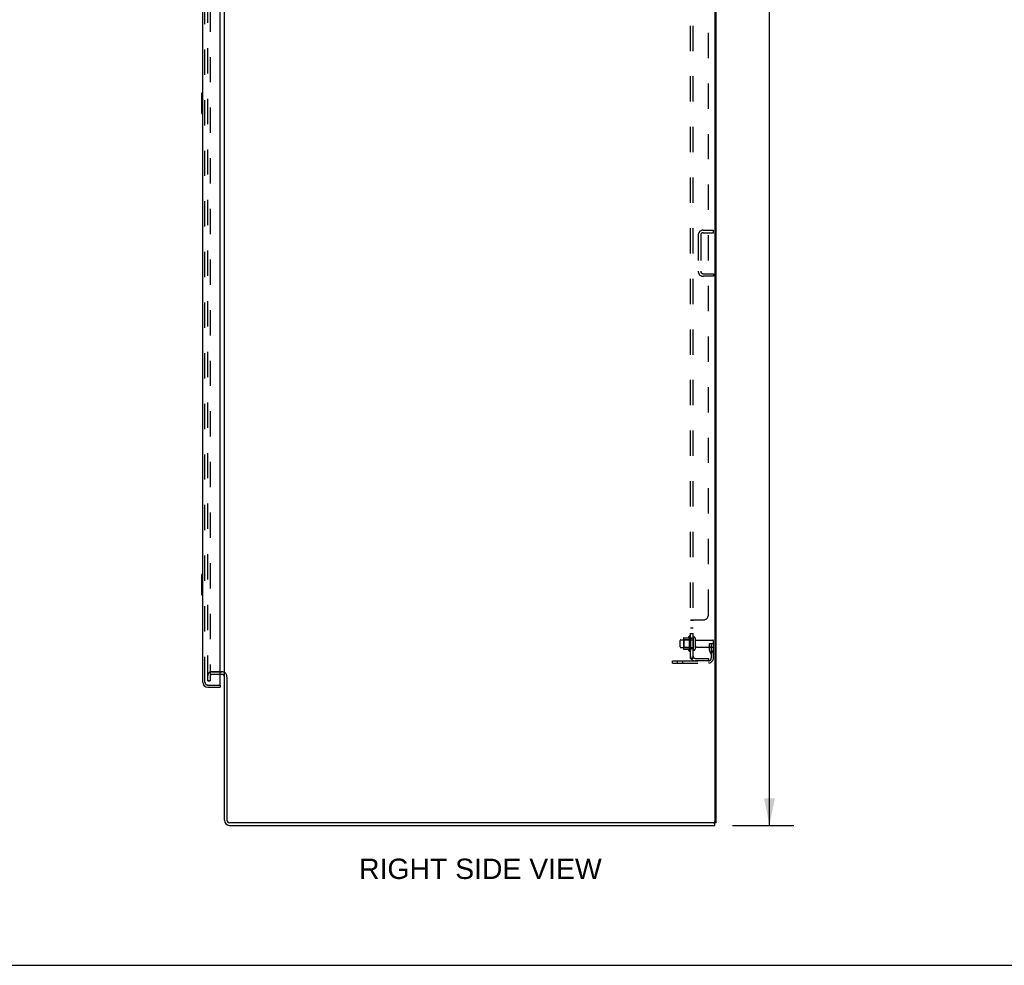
# Model space of a CAD drawing. Header units: inches. Extents: x 0 to 225, y 0 to 145.
# Tile 10 of 14: x 112 to 160, y 0 to 46. Entities that reach past the tile are written whole.
import ezdxf

# ---------------------------------------------------------------- set-up
doc = ezdxf.new("R2010")
doc.units = ezdxf.units.IN
doc.header["$LTSCALE"] = 12.355357
doc.header["$MEASUREMENT"] = 0
doc.linetypes.add('HIDDEN', pattern=[0.2, 0.1, -0.1])
doc.layers.get('0').update_dxf_attribs({"linetype": 'CONTINUOUS'})
for name, color, linetype in [('DEFAULT_2', 8, 'HIDDEN'), ('DIMENSIONS', 7, 'CONTINUOUS'), ('DOOR_ASSEMBLY', 7, 'CONTINUOUS'), ('SUBPANEL', 7, 'CONTINUOUS')]:
    doc.layers.add(name, color=color, linetype=linetype)
doc.styles.get("Standard").update_dxf_attribs({"font": 'arial.ttf'})
doc.dimstyles.new('DIMSTYLE_1', dxfattribs={"dimtxt": 0.991071, "dimasz": 1.321429, "dimexe": 0.09, "dimexo": 0.07, "dimgap": 0.0375, "dimtad": 0, "dimtih": 1, "dimtoh": 1, "dimzin": 4, "dimdsep": 46, "dimtxsty": 'Standard', "dimblk": '_FILLED', "dimblk1": '_FILLED', "dimblk2": '_FILLED', "dimcen": 0.09, "dimazin": 1, "dimtfac": 1, "dimtdec": 3, "dimtofl": 0, "dimtmove": 0, "dimatfit": 3, "dimldrblk": '_FILLED', "dimfxl": 0, "dimtolj": 1, "dimtzin": 4, "dimarcsym": 0})

# ---------------------------------------------------------------- blocks, each defined once
blk = doc.blocks.new('_FILLED')
at = {"color": 0, "linetype": 'ByBlock'}
blk.add_solid([(0, 0), (-1, 0.2), (-1, -0.2)], dxfattribs=at)
blk = doc.blocks.new('*D3')
at = {"layer": 'DIMENSIONS', "color": 2, "linetype": 'Continuous'}
for p, q in [((147.116, 96.831), (150.115, 96.831)), ((148.926, 96.831), (148.926, 52.822)), ((148.926, 6.831), (148.926, 50.84)), ((147.116, 6.831), (150.115, 6.831))]:
    blk.add_line(p, q, dxfattribs=at)
at = {"layer": 'DIMENSIONS', "color": 2, "linetype": 'Continuous', "xscale": 1.3214285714, "yscale": 1.3214285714, "zscale": 1.3214285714}
for p, rotation in [((148.926, 96.831), 90), ((148.926, 6.831), 270)]:
    blk.add_blockref('_FILLED', p, dxfattribs=dict(at, rotation=rotation))
at = {"layer": 'DIMENSIONS', "color": 2, "linetype": 'Continuous', "insert": (148.926, 52.326), "char_height": 0.9911, "width": 3.46322, "attachment_point": 2, "line_spacing_factor": 0.9}
blk.add_mtext('90.00', dxfattribs=at)
blk = doc.blocks.new('*D13')
at = {"layer": 'DIMENSIONS', "color": 2, "linetype": 'Continuous'}
for p, q in [((121.362, 89.685), (128.069, 89.685)), ((145.066, 89.685), (138.359, 89.685))]:
    blk.add_line(p, q, dxfattribs=at)
at = {"layer": 'DIMENSIONS', "color": 2, "linetype": 'Continuous', "xscale": 1.3214285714, "yscale": 1.3214285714, "zscale": 1.3214285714, "rotation": 180}
blk.add_blockref('_FILLED', (121.362, 89.685), dxfattribs=at)
at = {"layer": 'DIMENSIONS', "color": 2, "linetype": 'Continuous', "xscale": 1.3214285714, "yscale": 1.3214285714, "zscale": 1.3214285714}
blk.add_blockref('_FILLED', (145.066, 89.685), dxfattribs=at)
at = {"layer": 'DIMENSIONS', "color": 2, "linetype": 'Continuous', "insert": (133.214, 90.181), "char_height": 0.99107, "width": 9.29912, "attachment_point": 2, "line_spacing_factor": 0.9}
blk.add_mtext('23.70 USABLE\\PDEPTH', dxfattribs=at)

msp = doc.modelspace()

# ---------------------------------------------------------------- linework, layer by layer
at = {"color": 7, "linetype": 'Continuous'}
for p, q in [((146.253, 96.643), (146.253, 7.018)), ((146.316, 6.956), (146.316, 96.706)), ((122.316, 14.112), (122.316, 93.55)), ((122.191, 14.206), (122.112, 14.206)), ((122.316, 7.081), (122.316, 14.081)), ((122.441, 14.074), (122.441, 7.081)), ((146.191, 6.956), (122.566, 6.956)), ((122.566, 6.831), (146.253, 6.831)), ((146.316, 6.956), (146.253, 6.956)), ((146.253, 6.831), (146.253, 6.956)), ((0, 0), (224.643, 0))]:
    msp.add_line(p, q, dxfattribs=at)
at = {"color": 3, "linetype": 'Continuous'}
msp.add_line((146.191, 6.956), (146.253, 6.956), dxfattribs=at)
at = {"color": 7, "linetype": 'Continuous'}
for centre, radius, start, end in [((122.191, 14.081), 0.125, 0, 90), ((122.566, 7.081), 0.25, 180, 270), ((122.566, 7.081), 0.125, 180, 270), ((146.191, 7.018), 0.0625, 270, 360)]:
    msp.add_arc(centre, radius, start, end, dxfattribs=at)
at = {"layer": 'DEFAULT_2', "color": 8, "linetype": 'HIDDEN'}
for p, q in [((121.503, 13.893), (121.503, 93.768)), ((121.628, 93.768), (121.628, 13.893)), ((145.441, 35.643), (145.441, 33.893)), ((145.566, 35.643), (145.566, 33.893)), ((145.691, 35.893), (146.191, 35.893)), ((145.691, 35.768), (146.191, 35.768)), ((146.191, 35.768), (146.191, 35.893)), ((145.691, 33.768), (146.191, 33.768)), ((146.191, 33.768), (146.191, 33.643)), ((146.191, 33.643), (145.691, 33.643)), ((144.596, 15.889), (145.191, 15.889)), ((144.73, 15.961), (144.73, 15.45)), ((144.75, 15.889), (144.73, 15.909)), ((144.74, 15.983), (144.968, 15.983)), ((145.046, 15.889), (144.75, 15.889)), ((144.75, 15.889), (144.75, 15.522)), ((144.996, 16.062), (144.996, 15.35)), ((145.046, 15.889), (145.066, 15.909)), ((145.046, 15.889), (145.046, 15.522)), ((145.066, 16.04), (145.066, 15.372)), ((145.191, 15.97), (145.191, 15.441)), ((145.297, 15.97), (145.297, 15.441)), ((145.359, 15.872), (146.161, 15.872)), ((144.566, 15.553), (144.566, 15.859)), ((144.596, 15.523), (145.191, 15.523)), ((144.75, 15.522), (144.73, 15.502)), ((144.74, 15.428), (144.968, 15.428)), ((145.046, 15.522), (144.75, 15.522)), ((145.046, 15.522), (145.066, 15.502)), ((145.359, 15.54), (146.161, 15.54)), ((145.997, 15.706), (146.087, 15.706)), ((145.997, 15.365), (145.997, 15.706)), ((146.101, 15.531), (145.997, 15.531)), ((146.087, 15.706), (146.191, 15.706)), ((146.087, 15.005), (146.087, 15.706)), ((146.101, 15.365), (146.101, 15.706)), ((146.191, 15.706), (146.152, 15.706)), ((146.191, 15.005), (146.191, 15.842)), ((146.018, 15.299), (146.067, 15.231)), ((146.103, 15.359), (146.152, 15.291)), ((144.191, 14.862), (145.944, 14.862)), ((144.191, 14.758), (144.191, 14.862)), ((144.191, 14.758), (145.944, 14.758)), ((144.438, 14.758), (144.438, 14.862)), ((144.694, 14.758), (144.694, 14.862)), ((121.691, 14.331), (122.191, 14.331)), ((122.191, 14.331), (121.691, 14.331)), ((122.112, 14.206), (121.691, 14.206)), ((121.628, 13.893), (121.503, 13.893)), ((121.503, 13.893), (121.628, 13.893))]:
    msp.add_line(p, q, dxfattribs=at)
for centre, radius, start, end in [((145.691, 35.643), 0.25, 90, 180), ((145.691, 35.643), 0.125, 90, 180), ((145.691, 33.893), 0.25, 180, 270), ((145.691, 33.893), 0.125, 180, 270), ((144.596, 15.859), 0.03, 90, 180), ((144.74, 15.973), 0.01, 90, 174.8062), ((144.871, 15.961), 0.141, 174.7919, 180), ((144.949, 15.993), 0.01, 270, 336.0321), ((145.596, 15.706), 0.698, 149.3369, 156.0321), ((145.028, 16.04), 0.0384, 0, 145.5503), ((145.244, 15.97), 0.053, 0, 180), ((145.359, 15.934), 0.0625, 180, 270), ((146.161, 15.842), 0.03, 360, 90), ((144.596, 15.553), 0.03, 180, 270), ((144.871, 15.45), 0.141, 180, 185.2081), ((144.74, 15.438), 0.01, 185.1938, 270), ((144.949, 15.418), 0.01, 23.9679, 90), ((145.596, 15.706), 0.698, 203.9679, 210.6631), ((145.244, 15.441), 0.053, 180, 360), ((145.359, 15.477), 0.0625, 90, 180), ((146.161, 15.57), 0.03, 270, 0), ((145.028, 15.372), 0.0384, 214.4497, 360), ((145.944, 15.005), 0.246, 270, 360), ((145.944, 15.005), 0.142, 270, 360), ((146.111, 15.365), 0.114, 180, 215.7539), ((145.983, 15.17), 0.104, 0, 35.7539), ((146.111, 15.365), 0.01, 180, 215.7539), ((145.983, 15.17), 0.208, 0, 35.7539), ((121.691, 14.143), 0.188, 90, 180), ((121.691, 14.143), 0.0625, 90, 180), ((122.191, 14.081), 0.25, 0, 90)]:
    msp.add_arc(centre, radius, start, end, dxfattribs=at)
at = {"layer": 'DOOR_ASSEMBLY', "color": 3, "linetype": 'Continuous'}
for p, q in [((121.258, 13.827), (121.258, 93.834)), ((122.112, 13.705), (122.112, 93.957)), ((121.504, 13.581), (122.112, 13.581))]:
    msp.add_line(p, q, dxfattribs=at)
at = {"layer": 'DOOR_ASSEMBLY', "color": 8, "linetype": 'HIDDEN'}
for p, q in [((121.362, 13.827), (121.362, 93.834)), ((121.504, 13.685), (122.092, 13.685))]:
    msp.add_line(p, q, dxfattribs=at)
at = {"layer": 'DOOR_ASSEMBLY', "color": 7, "linetype": 'Continuous'}
for p, q in [((121.198, 42.566), (121.198, 41.596)), ((121.258, 42.581), (121.213, 42.581)), ((121.245, 42.481), (121.245, 41.681)), ((121.213, 41.581), (121.258, 41.581)), ((121.198, 19.066), (121.198, 18.096)), ((121.258, 19.081), (121.213, 19.081)), ((121.245, 18.981), (121.245, 18.181)), ((121.213, 18.081), (121.258, 18.081)), ((122.092, 13.685), (122.112, 13.685)), ((122.112, 13.685), (122.112, 13.581))]:
    msp.add_line(p, q, dxfattribs=at)
for points in [[(121.243, 42.517), (121.243, 42.511), (121.244, 42.505), (121.244, 42.499), (121.244, 42.493), (121.244, 42.487), (121.245, 42.481)], [(121.245, 41.681), (121.244, 41.674), (121.244, 41.668), (121.244, 41.662), (121.244, 41.656), (121.243, 41.65), (121.243, 41.645)], [(121.243, 19.017), (121.243, 19.011), (121.244, 19.005), (121.244, 18.999), (121.244, 18.993), (121.244, 18.987), (121.245, 18.981)], [(121.245, 18.181), (121.244, 18.174), (121.244, 18.168), (121.244, 18.162), (121.244, 18.156), (121.243, 18.15), (121.243, 18.145)]]:
    msp.add_lwpolyline(points, dxfattribs=at)
for centre, start, end in [((121.213, 42.566), 90, 180), ((121.243, 42.566), 0, 90), ((121.213, 41.596), 180, 270), ((121.243, 41.596), 270, 360), ((121.213, 19.066), 90, 180), ((121.243, 19.066), 0, 90), ((121.213, 18.096), 180, 270), ((121.243, 18.096), 270, 360)]:
    msp.add_arc(centre, 0.015, start, end, dxfattribs=at)
at = {"layer": 'DOOR_ASSEMBLY', "color": 3, "linetype": 'Continuous'}
for centre, radius, start, end in [((121.504, 13.827), 0.246, 180, 270), ((122.092, 13.705), 0.02, 270, 360)]:
    msp.add_arc(centre, radius, start, end, dxfattribs=at)
at = {"layer": 'DOOR_ASSEMBLY', "color": 8, "linetype": 'HIDDEN'}
msp.add_arc((121.504, 13.827), 0.142, 180, 270, dxfattribs=at)
at = {"layer": 'SUBPANEL', "color": 8, "linetype": 'HIDDEN'}
for p, q in [((145.066, 14.987), (145.066, 92.675)), ((145.191, 14.987), (145.191, 92.675)), ((145.941, 17.112), (145.941, 90.55)), ((145.191, 16.827), (145.066, 16.827)), ((145.092, 16.848), (145.088, 16.847)), ((145.12, 16.862), (145.691, 16.862)), ((145.191, 16.465), (145.066, 16.465)), ((145.191, 16.184), (145.066, 16.184)), ((145.191, 15.956), (145.066, 15.956)), ((145.191, 15.456), (145.066, 15.456)), ((145.191, 14.987), (145.066, 14.987)), ((145.12, 14.949), (145.216, 15.028)), ((145.303, 14.987), (145.941, 14.987)), ((145.941, 14.987), (145.941, 14.862)), ((145.941, 14.862), (145.303, 14.862))]:
    msp.add_line(p, q, dxfattribs=at)
for points in [[(145.088, 16.847), (145.085, 16.845), (145.082, 16.844), (145.079, 16.842), (145.076, 16.84), (145.074, 16.839), (145.071, 16.837), (145.069, 16.835), (145.068, 16.833), (145.067, 16.831), (145.066, 16.83), (145.066, 16.828), (145.066, 16.827)], [(145.066, 16.83), (145.066, 16.828), (145.066, 16.827)], [(145.076, 16.84), (145.074, 16.839), (145.071, 16.837), (145.069, 16.835), (145.068, 16.833), (145.067, 16.831)], [(145.12, 16.862), (145.118, 16.86), (145.115, 16.859), (145.113, 16.857), (145.11, 16.856), (145.106, 16.854), (145.103, 16.853), (145.099, 16.851), (145.092, 16.848)], [(145.12, 16.862), (145.118, 16.86), (145.115, 16.859), (145.113, 16.857)], [(145.205, 16.842), (145.201, 16.84), (145.2, 16.838), (145.198, 16.837), (145.196, 16.835), (145.194, 16.834), (145.193, 16.833), (145.192, 16.831), (145.191, 16.83), (145.191, 16.828), (145.191, 16.827)], [(145.198, 16.837), (145.196, 16.835), (145.194, 16.834), (145.193, 16.833), (145.192, 16.831), (145.191, 16.83), (145.191, 16.828), (145.191, 16.827)], [(145.216, 16.862), (145.217, 16.86), (145.217, 16.859), (145.217, 16.857), (145.217, 16.855), (145.216, 16.854), (145.215, 16.852), (145.215, 16.851), (145.213, 16.849), (145.212, 16.848), (145.211, 16.846), (145.209, 16.845), (145.207, 16.844), (145.205, 16.842)], [(145.212, 16.848), (145.211, 16.846), (145.209, 16.845), (145.207, 16.844)], [(145.216, 16.862), (145.217, 16.86), (145.217, 16.859), (145.217, 16.857), (145.217, 16.855), (145.216, 16.854), (145.215, 16.852), (145.215, 16.851), (145.213, 16.849)], [(145.096, 14.964), (145.088, 14.967), (145.085, 14.968), (145.082, 14.97), (145.079, 14.971), (145.076, 14.973), (145.074, 14.975), (145.071, 14.977), (145.069, 14.978), (145.068, 14.98), (145.067, 14.982), (145.066, 14.984), (145.066, 14.986), (145.066, 14.987)], [(145.12, 14.949), (145.118, 14.951), (145.115, 14.953), (145.113, 14.955), (145.11, 14.957), (145.106, 14.959), (145.103, 14.96), (145.099, 14.962), (145.096, 14.964)], [(145.132, 14.987), (145.131, 14.987), (145.131, 14.987), (145.131, 14.987), (145.131, 14.987), (145.131, 14.987), (145.132, 14.987), (145.132, 14.987), (145.133, 14.987), (145.133, 14.987), (145.134, 14.987)], [(145.195, 15.01), (145.195, 15.01), (145.195, 15.01), (145.194, 15.01), (145.194, 15.01), (145.194, 15.009), (145.193, 15.009), (145.193, 15.009), (145.192, 15.008), (145.192, 15.008), (145.191, 15.008), (145.19, 15.007), (145.19, 15.007), (145.189, 15.007), (145.188, 15.006), (145.188, 15.006), (145.187, 15.006), (145.186, 15.005), (145.186, 15.005), (145.185, 15.004), (145.184, 15.004), (145.184, 15.004), (145.183, 15.003), (145.182, 15.003), (145.181, 15.003), (145.18, 15.002), (145.18, 15.002), (145.179, 15.002), (145.178, 15.001), (145.177, 15.001), (145.176, 15), (145.176, 15), (145.175, 15), (145.174, 14.999), (145.173, 14.999), (145.172, 14.999), (145.171, 14.998), (145.17, 14.998), (145.169, 14.997), (145.168, 14.997), (145.167, 14.997), (145.166, 14.996), (145.165, 14.996), (145.164, 14.996), (145.163, 14.995), (145.162, 14.995), (145.161, 14.994), (145.16, 14.994), (145.159, 14.994), (145.158, 14.993), (145.156, 14.993), (145.155, 14.993), (145.154, 14.992), (145.153, 14.992), (145.152, 14.991), (145.151, 14.991), (145.15, 14.991), (145.149, 14.991), (145.148, 14.99), (145.146, 14.99), (145.145, 14.99), (145.144, 14.989), (145.143, 14.989), (145.142, 14.989), (145.141, 14.989), (145.14, 14.989), (145.139, 14.988), (145.138, 14.988), (145.138, 14.988), (145.137, 14.988), (145.136, 14.988), (145.135, 14.987), (145.134, 14.987), (145.133, 14.987), (145.133, 14.987), (145.132, 14.987), (145.132, 14.987), (145.132, 14.987)], [(145.209, 15.015), (145.205, 15.011), (145.203, 15.009), (145.201, 15.006), (145.2, 15.004), (145.198, 15.002), (145.196, 14.999), (145.194, 14.997), (145.193, 14.995), (145.192, 14.993), (145.191, 14.991), (145.191, 14.989), (145.191, 14.987)], [(145.191, 15.007), (145.192, 15.008), (145.192, 15.008), (145.193, 15.008), (145.193, 15.009), (145.194, 15.009), (145.194, 15.009), (145.194, 15.01), (145.195, 15.01), (145.195, 15.01), (145.195, 15.01), (145.195, 15.01)], [(145.216, 15.028), (145.217, 15.027), (145.217, 15.026), (145.217, 15.026), (145.217, 15.025), (145.216, 15.024), (145.215, 15.022), (145.215, 15.021), (145.213, 15.02), (145.212, 15.018), (145.211, 15.016), (145.209, 15.015)]]:
    msp.add_lwpolyline(points, dxfattribs=at)
for centre, radius, start, end in [((145.691, 17.112), 0.25, 270, 360), ((145.303, 15.099), 0.237, 180, 270), ((145.303, 15.099), 0.112, 180, 270)]:
    msp.add_arc(centre, radius, start, end, dxfattribs=at)

# ---------------------------------------------------------------- texts
at = {"layer": 'DIMENSIONS', "color": 2, "linetype": 'Continuous', "insert": (134.813, 5.207), "char_height": 0.99107, "width": 11.81917, "attachment_point": 2, "line_spacing_factor": 0.9}
msp.add_mtext('RIGHT SIDE VIEW', dxfattribs=at)

# ---------------------------------------------------------------- dimensions: what is measured, and where the dimension line sits
at = {"layer": 'DIMENSIONS', "color": 2, "linetype": 'Continuous'}
dim = msp.add_linear_dim(base=(148.926, 6.831), p1=(147.046, 96.831), p2=(147.046, 6.831), angle=270, dimstyle='DIMSTYLE_1', dxfattribs=at)
dim.commit()
dim.dimension.update_dxf_attribs({"geometry": '*D3', "text_midpoint": (148.922, 51.825), "dimtype": 160})
dim = msp.add_linear_dim(base=(121.362, 89.685), p1=(145.066, 90.8), p2=(121.362, 13.685), angle=180, text='<> USABLE\\PDEPTH', dimstyle='DIMSTYLE_1', dxfattribs=at)
dim.commit()
dim.dimension.update_dxf_attribs({"geometry": '*D13', "text_midpoint": (133.214, 88.942), "dimtype": 160})

doc.saveas('drawing.dxf')
